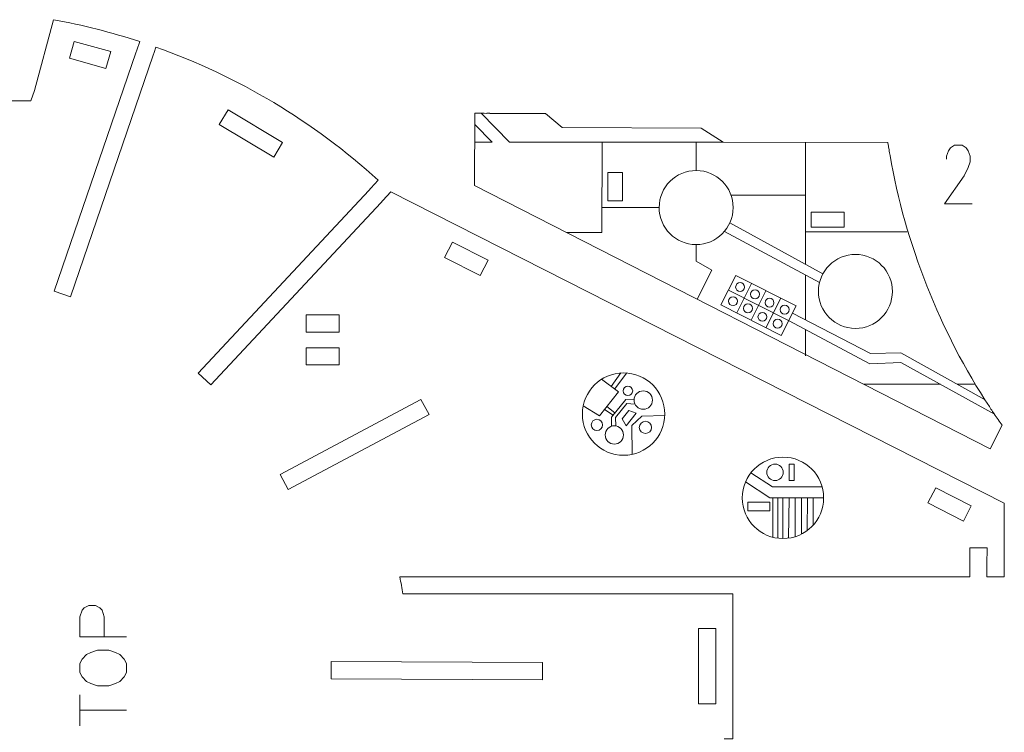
# Model space of a CAD drawing. Header units: millimetres. Extents: x -173 to 172, y -128 to 129.
# Tile 3 of 3: x -17 to 172, y -8 to 129. Entities that reach past the tile are written whole.
import ezdxf

# ---------------------------------------------------------------- set-up
doc = ezdxf.new("R2010")
doc.units = ezdxf.units.MM
doc.header["$MEASUREMENT"] = 0
doc.layers.add('Layer 1', color=7, linetype='Continuous')

msp = doc.modelspace()

# ---------------------------------------------------------------- linework, layer by layer
at = {"layer": 'Layer 1', "color": 5, "lineweight": 9}
msp.add_lwpolyline([(130.6204, 39.9292), (131.5904, 39.9292), (131.5904, 43.1042), (130.6204, 43.1042), (130.6204, 39.9292)], close=True, dxfattribs=at)
at = {"layer": 'Layer 1', "color": 1, "lineweight": 9}
msp.add_lwpolyline([(122.7269, 34.1084), (126.9603, 34.1084), (126.9603, 35.784), (122.7269, 35.784), (122.7269, 34.1084)], close=True, dxfattribs=at)
at = {"layer": 'Layer 1', "color": 5, "lineweight": 9}
for centre, major_axis in [((98.801, 52.7204), (0, 7.9291)), ((99.6423, 57.1713), (0, 0.904)), ((93.6671, 50.6449), (0, 1.0804)), ((102.9937, 50.1598), (0, 1.1686)), ((129.4598, 36.6104), (0, 7.8264)), ((127.9304, 41.5167), (0, 1.5875))]:
    msp.add_ellipse(centre, major_axis=major_axis, ratio=1, dxfattribs=at)
at = {"layer": 'Layer 1', "color": 1, "lineweight": 9}
for centre in [(102.5748, 55.4073), (97.0185, 48.7045)]:
    msp.add_ellipse(centre, major_axis=(0, 1.7639), ratio=1, dxfattribs=at)
at = {"layer": 'Layer 1', "lineweight": 9}
for points, knots in [([(5.1422, 122.7115), (5.1422, 122.7115), (5.7078, 124.3622), (5.7078, 124.3622), (5.7078, 124.3622), (0.282, 126.1346), (-5.2565, 127.539), (-10.8713, 128.5662), (-10.8713, 128.5662), (-10.8713, 128.5662), (-14.5457, 114.9568), (-14.5457, 114.9568), (-14.5457, 114.9568), (-14.5457, 114.9568), (-15.2383, 112.9736), (-15.2383, 112.9736), (-15.2383, 112.9736), (-15.2383, 112.9736), (-32.2549, 112.9736), (-32.2549, 112.9736), (-32.2549, 112.9736), (-32.2549, 112.9736), (-32.2549, 111.4359), (-32.2549, 111.4359)], [0, 0, 0, 0, 0.14285714, 0.14285714, 0.14285714, 0.14285714, 0.28571429, 0.28571429, 0.28571429, 0.28571429, 0.42857143, 0.42857143, 0.42857143, 0.42857143, 0.57142857, 0.57142857, 0.57142857, 0.57142857, 0.71428571, 0.71428571, 0.71428571, 0.71428571, 1, 1, 1, 1]), ([(-7.7747, 121.1741), (-7.7747, 121.1741), (-6.9132, 124.3649), (-6.9132, 124.3649), (-6.9132, 124.3649), (-6.9132, 124.3649), (0.1649, 122.4538), (0.1649, 122.4538), (0.1649, 122.4538), (0.1649, 122.4538), (-0.7918, 119.1512), (-0.7918, 119.1512), (-0.7918, 119.1512), (-0.7918, 119.1512), (-7.7747, 121.1741), (-7.7747, 121.1741)], [0, 0, 0, 0, 0.2, 0.2, 0.2, 0.2, 0.4, 0.4, 0.4, 0.4, 0.6, 0.6, 0.6, 0.6, 1, 1, 1, 1]), ([(50.1632, 96.1577), (50.1632, 96.1577), (51.6045, 97.7012), (51.6045, 97.7012), (51.6045, 97.7012), (39.1762, 108.9755), (24.6431, 117.6733), (8.833, 123.2962), (8.833, 123.2962), (8.833, 123.2962), (8.4764, 122.2557), (8.4764, 122.2557)], [0, 0, 0, 0, 0.25, 0.25, 0.25, 0.25, 0.5, 0.5, 0.5, 0.5, 1, 1, 1, 1]), ([(8.2942, 121.7238), (8.2942, 121.7238), (-7.6156, 75.2962), (-7.6156, 75.2962), (-7.6156, 75.2962), (-7.6156, 75.2962), (-10.7393, 76.3666), (-10.7393, 76.3666), (-10.7393, 76.3666), (-10.7393, 76.3666), (4.9599, 122.1797), (4.9599, 122.1797)], [0, 0, 0, 0, 0.25, 0.25, 0.25, 0.25, 0.5, 0.5, 0.5, 0.5, 1, 1, 1, 1]), ([(31.4826, 102.1332), (31.4826, 102.1332), (20.9994, 108.4066), (20.9994, 108.4066), (20.9994, 108.4066), (20.9994, 108.4066), (22.6949, 111.24), (22.6949, 111.24), (22.6949, 111.24), (22.6949, 111.24), (33.1782, 104.9666), (33.1782, 104.9666), (33.1782, 104.9666), (33.1782, 104.9666), (31.4826, 102.1332), (31.4826, 102.1332)], [0, 0, 0, 0, 0.2, 0.2, 0.2, 0.2, 0.4, 0.4, 0.4, 0.4, 0.6, 0.6, 0.6, 0.6, 1, 1, 1, 1]), ([(71.3838, 110.5602), (71.3838, 110.5602), (70.1585, 110.5631), (70.1585, 110.5631), (70.1585, 110.5631), (70.1585, 110.5631), (70.1257, 96.6915), (70.1257, 96.6915), (70.1257, 96.6915), (70.1257, 96.6915), (169.3326, 46.0162), (169.3326, 46.0162), (169.3326, 46.0162), (169.3326, 46.0162), (171.6559, 50.5647), (171.6559, 50.5647), (171.6559, 50.5647), (171.1356, 51.2822), (170.622, 52.0103), (170.1155, 52.7484)], [0, 0, 0, 0, 0.16666667, 0.16666667, 0.16666667, 0.16666667, 0.33333333, 0.33333333, 0.33333333, 0.33333333, 0.5, 0.5, 0.5, 0.5, 0.66666667, 0.66666667, 0.66666667, 0.66666667, 1, 1, 1, 1]), ([(149.7839, 104.0865), (149.7633, 104.2192), (149.7421, 104.3519), (149.722, 104.4844), (149.722, 104.4844), (149.722, 104.4844), (149.6538, 104.9185), (149.6538, 104.9185), (149.6538, 104.9185), (149.6538, 104.9185), (117.9599, 104.9935), (117.9599, 104.9935), (117.9599, 104.9935), (117.9599, 104.9935), (113.6927, 107.7156), (113.6927, 107.7156), (113.6927, 107.7156), (113.6927, 107.7156), (87.0053, 107.818), (87.0053, 107.818), (87.0053, 107.818), (87.0053, 107.818), (83.754, 110.531), (83.754, 110.531), (83.754, 110.531), (83.754, 110.531), (73.0746, 110.5562), (73.0746, 110.5562)], [0, 0, 0, 0, 0.125, 0.125, 0.125, 0.125, 0.25, 0.25, 0.25, 0.25, 0.375, 0.375, 0.375, 0.375, 0.5, 0.5, 0.5, 0.5, 0.625, 0.625, 0.625, 0.625, 0.75, 0.75, 0.75, 0.75, 1, 1, 1, 1]), ([(112.7385, 85.3215), (116.6705, 85.3122), (119.8655, 88.4921), (119.8748, 92.424), (119.8748, 92.424), (119.8841, 96.3559), (116.7042, 99.5509), (112.7723, 99.5602), (112.7723, 99.5602), (108.8404, 99.5695), (105.6454, 96.3896), (105.6361, 92.4577), (105.6361, 92.4577), (105.6268, 88.5258), (108.8067, 85.3308), (112.7385, 85.3215)], [0, 0, 0, 0, 0.2, 0.2, 0.2, 0.2, 0.4, 0.4, 0.4, 0.4, 0.6, 0.6, 0.6, 0.6, 1, 1, 1, 1]), ([(52.0829, 93.3754), (52.0829, 93.3754), (19.3908, 58.366), (19.3908, 58.366), (19.3908, 58.366), (19.3908, 58.366), (16.9774, 60.6196), (16.9774, 60.6196), (16.9774, 60.6196), (16.9774, 60.6196), (49.7795, 95.7468), (49.7795, 95.7468)], [0, 0, 0, 0, 0.25, 0.25, 0.25, 0.25, 0.5, 0.5, 0.5, 0.5, 1, 1, 1, 1]), ([(168.699, 23.2121), (168.699, 23.2121), (168.6909, 21.4094), (168.6909, 21.4094), (168.6909, 21.4094), (168.6909, 21.4094), (172.0434, 21.4094), (172.0434, 21.4094), (172.0434, 21.4094), (172.0434, 21.4094), (172.0434, 35.5558), (172.0434, 35.5558), (172.0434, 35.5558), (172.0434, 35.5558), (54.0462, 95.4779), (54.0462, 95.4779), (54.0462, 95.4779), (54.0462, 95.4779), (52.4666, 93.7863), (52.4666, 93.7863)], [0, 0, 0, 0, 0.16666667, 0.16666667, 0.16666667, 0.16666667, 0.33333333, 0.33333333, 0.33333333, 0.33333333, 0.5, 0.5, 0.5, 0.5, 0.66666667, 0.66666667, 0.66666667, 0.66666667, 1, 1, 1, 1]), ([(72.7171, 82.2929), (72.7171, 82.2929), (71.2269, 79.3585), (71.2269, 79.3585), (71.2269, 79.3585), (71.2269, 79.3585), (64.3631, 82.844), (64.3631, 82.844), (64.3631, 82.844), (64.3631, 82.844), (65.8533, 85.7785), (65.8533, 85.7785), (65.8533, 85.7785), (65.8533, 85.7785), (72.7171, 82.2929), (72.7171, 82.2929)], [0, 0, 0, 0, 0.2, 0.2, 0.2, 0.2, 0.4, 0.4, 0.4, 0.4, 0.6, 0.6, 0.6, 0.6, 1, 1, 1, 1]), ([(143.3849, 69.1916), (147.3146, 69.1824), (150.5078, 72.3605), (150.5171, 76.2901), (150.5171, 76.2901), (150.5264, 80.2198), (147.3482, 83.413), (143.4185, 83.4223), (143.4185, 83.4223), (139.489, 83.4316), (136.2957, 80.2535), (136.2864, 76.3239), (136.2864, 76.3239), (136.2771, 72.3942), (139.4552, 69.2009), (143.3849, 69.1916)], [0, 0, 0, 0, 0.2, 0.2, 0.2, 0.2, 0.4, 0.4, 0.4, 0.4, 0.6, 0.6, 0.6, 0.6, 1, 1, 1, 1]), ([(44.0948, 68.4853), (44.0948, 68.4853), (37.7448, 68.4853), (37.7448, 68.4853), (37.7448, 68.4853), (37.7448, 68.4853), (37.7448, 71.7873), (37.7448, 71.7873), (37.7448, 71.7873), (37.7448, 71.7873), (44.0948, 71.7873), (44.0948, 71.7873), (44.0948, 71.7873), (44.0948, 71.7873), (44.0948, 68.4853), (44.0948, 68.4853)], [0, 0, 0, 0, 0.2, 0.2, 0.2, 0.2, 0.4, 0.4, 0.4, 0.4, 0.6, 0.6, 0.6, 0.6, 1, 1, 1, 1]), ([(44.0948, 62.1865), (44.0948, 62.1865), (37.7448, 62.1865), (37.7448, 62.1865), (37.7448, 62.1865), (37.7448, 62.1865), (37.7448, 65.4885), (37.7448, 65.4885), (37.7448, 65.4885), (37.7448, 65.4885), (44.0948, 65.4885), (44.0948, 65.4885), (44.0948, 65.4885), (44.0948, 65.4885), (44.0948, 62.1865), (44.0948, 62.1865)], [0, 0, 0, 0, 0.2, 0.2, 0.2, 0.2, 0.4, 0.4, 0.4, 0.4, 0.6, 0.6, 0.6, 0.6, 1, 1, 1, 1]), ([(34.2632, 38.1912), (34.2632, 38.1912), (32.7107, 41.1055), (32.7107, 41.1055), (32.7107, 41.1055), (32.7107, 41.1055), (59.8132, 55.5434), (59.8132, 55.5434), (59.8132, 55.5434), (59.8132, 55.5434), (61.3657, 52.6291), (61.3657, 52.6291), (61.3657, 52.6291), (61.3657, 52.6291), (34.2632, 38.1912), (34.2632, 38.1912)], [0, 0, 0, 0, 0.2, 0.2, 0.2, 0.2, 0.4, 0.4, 0.4, 0.4, 0.6, 0.6, 0.6, 0.6, 1, 1, 1, 1]), ([(165.684, 35.0819), (165.684, 35.0819), (164.1938, 32.1474), (164.1938, 32.1474), (164.1938, 32.1474), (164.1938, 32.1474), (157.3572, 35.6192), (157.3572, 35.6192), (157.3572, 35.6192), (157.3572, 35.6192), (158.8474, 38.5537), (158.8474, 38.5537), (158.8474, 38.5537), (158.8474, 38.5537), (165.684, 35.0819), (165.684, 35.0819)], [0, 0, 0, 0, 0.2, 0.2, 0.2, 0.2, 0.4, 0.4, 0.4, 0.4, 0.6, 0.6, 0.6, 0.6, 1, 1, 1, 1]), ([(165.3889, 23.7743), (165.3889, 23.7743), (165.3889, 27.0097), (165.3889, 27.0097), (165.3889, 27.0097), (165.3889, 27.0097), (168.7162, 27.0097), (168.7162, 27.0097), (168.7162, 27.0097), (168.7162, 27.0097), (168.7016, 23.7743), (168.7016, 23.7743)], [0, 0, 0, 0, 0.25, 0.25, 0.25, 0.25, 0.5, 0.5, 0.5, 0.5, 1, 1, 1, 1]), ([(117.6005, 18.1286), (117.6005, 18.1286), (56.3359, 18.1286), (56.3359, 18.1286), (56.3359, 18.1286), (56.1594, 19.2257), (55.9629, 20.3195), (55.7464, 21.4094), (55.7464, 21.4094), (55.7464, 21.4094), (165.3889, 21.4094), (165.3889, 21.4094), (165.3889, 21.4094), (165.3889, 21.4094), (165.3889, 23.2121), (165.3889, 23.2121)], [0, 0, 0, 0, 0.2, 0.2, 0.2, 0.2, 0.4, 0.4, 0.4, 0.4, 0.6, 0.6, 0.6, 0.6, 1, 1, 1, 1]), ([(118.1627, -9.7175), (118.1627, -9.7175), (119.8359, -9.7175), (119.8359, -9.7175), (119.8359, -9.7175), (119.8359, -9.7175), (119.8359, 18.1286), (119.8359, 18.1286), (119.8359, 18.1286), (119.8359, 18.1286), (118.1627, 18.1286), (118.1627, 18.1286)], [0, 0, 0, 0, 0.25, 0.25, 0.25, 0.25, 0.5, 0.5, 0.5, 0.5, 1, 1, 1, 1]), ([(113.2156, 11.5144), (113.2156, 11.5144), (116.5176, 11.5144), (116.5176, 11.5144), (116.5176, 11.5144), (116.5176, 11.5144), (116.5176, -2.9824), (116.5176, -2.9824), (116.5176, -2.9824), (116.5176, -2.9824), (113.2156, -2.9824), (113.2156, -2.9824), (113.2156, -2.9824), (113.2156, -2.9824), (113.2156, 11.5144), (113.2156, 11.5144)], [0, 0, 0, 0, 0.2, 0.2, 0.2, 0.2, 0.4, 0.4, 0.4, 0.4, 0.6, 0.6, 0.6, 0.6, 1, 1, 1, 1]), ([(42.5167, 1.8053), (42.5167, 1.8053), (42.5324, 5.1073), (42.5324, 5.1073), (42.5324, 5.1073), (42.5324, 5.1073), (83.207, 4.9139), (83.207, 4.9139), (83.207, 4.9139), (83.207, 4.9139), (83.1913, 1.6119), (83.1913, 1.6119), (83.1913, 1.6119), (83.1913, 1.6119), (42.5167, 1.8053), (42.5167, 1.8053)], [0, 0, 0, 0, 0.2, 0.2, 0.2, 0.2, 0.4, 0.4, 0.4, 0.4, 0.6, 0.6, 0.6, 0.6, 1, 1, 1, 1])]:
    msp.add_open_spline(points, degree=3, knots=knots, dxfattribs=at)
at = {"layer": 'Layer 1', "color": 1, "lineweight": 9}
for points in [[(4.9601, 122.1796), (4.9601, 122.1796), (5.1421, 122.7116), (5.1421, 122.7116)], [(8.2944, 121.7237), (8.2944, 121.7237), (8.4764, 122.2557), (8.4764, 122.2557)], [(71.3838, 110.5602), (71.3838, 110.5602), (71.946, 110.5602), (71.946, 110.5602)], [(72.5124, 110.5602), (72.5124, 110.5602), (73.0746, 110.5602), (73.0746, 110.5602)], [(149.8739, 103.5316), (149.8739, 103.5316), (149.7831, 104.0864), (149.7831, 104.0864)], [(150.0562, 102.4178), (150.0562, 102.4178), (149.9654, 102.9726), (149.9654, 102.9726)], [(49.7798, 95.7466), (49.7798, 95.7466), (50.163, 96.1578), (50.163, 96.1578)], [(52.0832, 93.3752), (52.0832, 93.3752), (52.4664, 93.7864), (52.4664, 93.7864)], [(119.2507, 89.5218), (119.2507, 89.5218), (137.1562, 79.7189), (137.1562, 79.7189)], [(136.4981, 78.0367), (136.4981, 78.0367), (118.2074, 87.8623), (118.2074, 87.8623)], [(169.1682, 54.1489), (169.1682, 54.1489), (169.4831, 53.6832), (169.4831, 53.6832)], [(169.8003, 53.214), (169.8003, 53.214), (170.1152, 52.7482), (170.1152, 52.7482)], [(165.3908, 23.2121), (165.3908, 23.2121), (165.391, 23.7743), (165.391, 23.7743)], [(168.6908, 23.2121), (168.6908, 23.2121), (168.691, 23.7743), (168.691, 23.7743)], [(117.6005, 18.1286), (117.6005, 18.1286), (118.1627, 18.1294), (118.1627, 18.1294)]]:
    msp.add_open_spline(points, degree=3, dxfattribs=at)
at = {"layer": 'Layer 1', "color": 5, "lineweight": 9}
for points in [[(76.8361, 105.0313), (76.8361, 105.0313), (71.3838, 110.5602), (71.3838, 110.5602)], [(73.5214, 105.0339), (73.5214, 105.0339), (70.1535, 108.4366), (70.1535, 108.4366)], [(73.5214, 105.0339), (73.5214, 105.0339), (70.1454, 105.0419), (70.1454, 105.0419)], [(117.9599, 104.9935), (117.9599, 104.9935), (76.8361, 105.0313), (76.8361, 105.0313)], [(112.7724, 99.5602), (112.7724, 99.5602), (112.7766, 104.9982), (112.7766, 104.9982)], [(133.8068, 104.9561), (133.8068, 104.9561), (133.7886, 81.5627), (133.7886, 81.5627)], [(133.7988, 94.7923), (133.7988, 94.7923), (119.4196, 94.8035), (119.4196, 94.8035)], [(105.6361, 92.4577), (105.6361, 92.4577), (94.771, 92.4661), (94.771, 92.4661)], [(133.7934, 87.7808), (133.7934, 87.7808), (153.3732, 87.7655), (153.3732, 87.7655)], [(120.5664, 72.1735), (120.5664, 72.1735), (123.4333, 77.8394), (123.4333, 77.8394)], [(133.7869, 79.4931), (133.7869, 79.4931), (133.7802, 70.8307), (133.7802, 70.8307)], [(130.5346, 70.688), (130.5346, 70.688), (118.9665, 76.5412), (118.9665, 76.5412)], [(123.3172, 70.7816), (123.3172, 70.7816), (126.184, 76.4476), (126.184, 76.4476)], [(126.1885, 69.3288), (126.1885, 69.3288), (129.0553, 74.9947), (129.0553, 74.9947)], [(133.7787, 68.9631), (133.7787, 68.9631), (133.7748, 63.8962), (133.7748, 63.8962)], [(96.3986, 58.0346), (96.3986, 58.0346), (98.2739, 60.6323), (98.2739, 60.6323)], [(99.4009, 60.6271), (99.4009, 60.6271), (97.0461, 57.5406), (97.0461, 57.5406)], [(144.9758, 58.4578), (144.9758, 58.4578), (159.7455, 58.4463), (159.7455, 58.4463)], [(163.0124, 58.4437), (163.0124, 58.4437), (166.5006, 58.441), (166.5006, 58.441)], [(96.7616, 52.4822), (96.7616, 52.4822), (95.0967, 53.5978), (95.0967, 53.5978)], [(95.5715, 54.1926), (95.5715, 54.1926), (97.129, 52.9385), (97.129, 52.9385)], [(127.5336, 36.6211), (127.5336, 36.6211), (127.4994, 29.0315), (127.4994, 29.0315)], [(128.5037, 36.62), (128.5037, 36.62), (128.5037, 28.8564), (128.5037, 28.8564)], [(129.4598, 36.6104), (129.4598, 36.6104), (129.4598, 28.784), (129.4598, 28.784)], [(130.6204, 36.6177), (130.6204, 36.6177), (130.5447, 28.8586), (130.5447, 28.8586)], [(131.8109, 36.6164), (131.8109, 36.6164), (131.7907, 29.137), (131.7907, 29.137)], [(133.0016, 36.6151), (133.0016, 36.6151), (133.0118, 29.6346), (133.0118, 29.6346)], [(134.1482, 36.6138), (134.1482, 36.6138), (134.1142, 30.3178), (134.1142, 30.3178)], [(135.2948, 36.6125), (135.2948, 36.6125), (135.2804, 31.3783), (135.2804, 31.3783)], [(-5.8292, -7.2419), (-5.8292, -7.2419), (-5.8292, -1.254), (-5.8292, -1.254)], [(-5.8292, -4.2479), (-5.8292, -4.2479), (3.1607, -4.2479), (3.1607, -4.2479)]]:
    msp.add_open_spline(points, degree=3, dxfattribs=at)
at = {"layer": 'Layer 1', "lineweight": 9}
for points in [[(72.5124, 110.5575), (72.5124, 110.5575), (71.946, 110.5589), (71.946, 110.5589)], [(149.9628, 102.9722), (149.9319, 103.1586), (149.901, 103.345), (149.8711, 103.5311)], [(169.1692, 54.1496), (159.7781, 68.2943), (152.9, 85.7971), (150.0563, 102.4178)], [(169.7987, 53.2128), (169.6928, 53.369), (169.5872, 53.5255), (169.4819, 53.6824)]]:
    msp.add_open_spline(points, degree=3, dxfattribs=at)
at = {"layer": 'Layer 1', "color": 5, "lineweight": 9}
for points, knots in [([(87.8059, 87.6604), (87.8059, 87.6604), (94.635, 87.655), (94.635, 87.655), (94.635, 87.655), (94.635, 87.655), (94.6485, 105.0149), (94.6485, 105.0149)], [0, 0, 0, 0, 0.33333333, 0.33333333, 0.33333333, 0.33333333, 1, 1, 1, 1]), ([(112.7386, 85.3214), (112.7386, 85.3214), (112.7361, 82.1085), (112.7361, 82.1085), (112.7361, 82.1085), (112.7361, 82.1085), (115.796, 80.3865), (115.796, 80.3865), (115.796, 80.3865), (115.796, 80.3865), (112.9507, 74.8163), (112.9507, 74.8163)], [0, 0, 0, 0, 0.25, 0.25, 0.25, 0.25, 0.5, 0.5, 0.5, 0.5, 1, 1, 1, 1]), ([(121.2165, 76.2816), (120.7416, 76.282), (120.3569, 76.6673), (120.3573, 77.1422), (120.3573, 77.1422), (120.3577, 77.6171), (120.743, 78.0018), (121.2179, 78.0014), (121.2179, 78.0014), (121.6928, 78.0011), (122.0775, 77.6158), (122.0771, 77.1409), (122.0771, 77.1409), (122.0767, 76.666), (121.6914, 76.2813), (121.2165, 76.2816)], [0, 0, 0, 0, 0.2, 0.2, 0.2, 0.2, 0.4, 0.4, 0.4, 0.4, 0.6, 0.6, 0.6, 0.6, 1, 1, 1, 1]), ([(124.0809, 74.8999), (123.606, 74.9003), (123.2213, 75.2856), (123.2216, 75.7605), (123.2216, 75.7605), (123.222, 76.2354), (123.6073, 76.6201), (124.0822, 76.6197), (124.0822, 76.6197), (124.5571, 76.6193), (124.9418, 76.234), (124.9414, 75.7592), (124.9414, 75.7592), (124.9411, 75.2843), (124.5558, 74.8995), (124.0809, 74.8999)], [0, 0, 0, 0, 0.2, 0.2, 0.2, 0.2, 0.4, 0.4, 0.4, 0.4, 0.6, 0.6, 0.6, 0.6, 1, 1, 1, 1]), ([(119.8583, 73.5707), (119.3834, 73.5711), (118.9987, 73.9564), (118.9991, 74.4313), (118.9991, 74.4313), (118.9995, 74.9062), (119.3848, 75.2909), (119.8597, 75.2905), (119.8597, 75.2905), (120.3346, 75.2901), (120.7193, 74.9048), (120.7189, 74.4299), (120.7189, 74.4299), (120.7185, 73.955), (120.3332, 73.5703), (119.8583, 73.5707)], [0, 0, 0, 0, 0.2, 0.2, 0.2, 0.2, 0.4, 0.4, 0.4, 0.4, 0.6, 0.6, 0.6, 0.6, 1, 1, 1, 1]), ([(122.7227, 72.189), (122.2478, 72.1893), (121.8631, 72.5746), (121.8634, 73.0495), (121.8634, 73.0495), (121.8638, 73.5244), (122.2491, 73.9091), (122.724, 73.9088), (122.724, 73.9088), (123.1989, 73.9084), (123.5836, 73.5231), (123.5832, 73.0482), (123.5832, 73.0482), (123.5829, 72.5733), (123.1976, 72.1886), (122.7227, 72.189)], [0, 0, 0, 0, 0.2, 0.2, 0.2, 0.2, 0.4, 0.4, 0.4, 0.4, 0.6, 0.6, 0.6, 0.6, 1, 1, 1, 1]), ([(126.8717, 73.2729), (126.3968, 73.2733), (126.0121, 73.6586), (126.0125, 74.1335), (126.0125, 74.1335), (126.0128, 74.6084), (126.3981, 74.9931), (126.873, 74.9927), (126.873, 74.9927), (127.3479, 74.9924), (127.7326, 74.6071), (127.7323, 74.1322), (127.7323, 74.1322), (127.7319, 73.6573), (127.3466, 73.2726), (126.8717, 73.2729)], [0, 0, 0, 0, 0.2, 0.2, 0.2, 0.2, 0.4, 0.4, 0.4, 0.4, 0.6, 0.6, 0.6, 0.6, 1, 1, 1, 1]), ([(125.5135, 70.562), (125.0386, 70.5624), (124.6539, 70.9477), (124.6543, 71.4226), (124.6543, 71.4226), (124.6546, 71.8975), (125.0399, 72.2822), (125.5148, 72.2818), (125.5148, 72.2818), (125.9897, 72.2814), (126.3744, 71.8961), (126.3741, 71.4212), (126.3741, 71.4212), (126.3737, 70.9463), (125.9884, 70.5616), (125.5135, 70.562)], [0, 0, 0, 0, 0.2, 0.2, 0.2, 0.2, 0.4, 0.4, 0.4, 0.4, 0.6, 0.6, 0.6, 0.6, 1, 1, 1, 1]), ([(129.7827, 71.9491), (129.3078, 71.9495), (128.9231, 72.3348), (128.9234, 72.8097), (128.9234, 72.8097), (128.9238, 73.2846), (129.3091, 73.6693), (129.784, 73.6689), (129.784, 73.6689), (130.2589, 73.6685), (130.6436, 73.2832), (130.6432, 72.8083), (130.6432, 72.8083), (130.6429, 72.3334), (130.2576, 71.9487), (129.7827, 71.9491)], [0, 0, 0, 0, 0.2, 0.2, 0.2, 0.2, 0.4, 0.4, 0.4, 0.4, 0.6, 0.6, 0.6, 0.6, 1, 1, 1, 1]), ([(128.4245, 69.2381), (127.9496, 69.2385), (127.5649, 69.6238), (127.5652, 70.0987), (127.5652, 70.0987), (127.5656, 70.5736), (127.9509, 70.9583), (128.4258, 70.9579), (128.4258, 70.9579), (128.9007, 70.9576), (129.2854, 70.5723), (129.285, 70.0974), (129.285, 70.0974), (129.2847, 69.6225), (128.8994, 69.2378), (128.4245, 69.2381)], [0, 0, 0, 0, 0.2, 0.2, 0.2, 0.2, 0.4, 0.4, 0.4, 0.4, 0.6, 0.6, 0.6, 0.6, 1, 1, 1, 1]), ([(96.4852, 50.3863), (96.4852, 50.3863), (96.4893, 52.1441), (96.4893, 52.1441), (96.4893, 52.1441), (96.4893, 52.1441), (99.2233, 55.5396), (99.2233, 55.5396), (99.2233, 55.5396), (99.2233, 55.5396), (100.8123, 55.4775), (100.8123, 55.4775)], [0, 0, 0, 0, 0.25, 0.25, 0.25, 0.25, 0.5, 0.5, 0.5, 0.5, 1, 1, 1, 1]), ([(100.9835, 54.6454), (100.9835, 54.6454), (99.4438, 54.7239), (99.4438, 54.7239), (99.4438, 54.7239), (99.4438, 54.7239), (97.2169, 52.034), (97.2169, 52.034), (97.2169, 52.034), (97.2169, 52.034), (97.2867, 50.4481), (97.2867, 50.4481)], [0, 0, 0, 0, 0.25, 0.25, 0.25, 0.25, 0.5, 0.5, 0.5, 0.5, 1, 1, 1, 1]), ([(3.1607, 9.8791), (3.1607, 9.8791), (-5.8292, 9.8791), (-5.8292, 9.8791), (-5.8292, 9.8791), (-5.8292, 9.8791), (-5.8292, 13.7319), (-5.8292, 13.7319), (-5.8292, 13.7319), (-5.8292, 13.7319), (-5.3958, 15.0162), (-5.3958, 15.0162), (-5.3958, 15.0162), (-5.3958, 15.0162), (-4.9704, 15.4416), (-4.9704, 15.4416), (-4.9704, 15.4416), (-4.9704, 15.4416), (-4.1115, 15.875), (-4.1115, 15.875), (-4.1115, 15.875), (-4.1115, 15.875), (-2.8273, 15.875), (-2.8273, 15.875), (-2.8273, 15.875), (-2.8273, 15.875), (-1.9764, 15.4416), (-1.9764, 15.4416), (-1.9764, 15.4416), (-1.9764, 15.4416), (-1.543, 15.0162), (-1.543, 15.0162), (-1.543, 15.0162), (-1.543, 15.0162), (-1.1176, 13.7319), (-1.1176, 13.7319), (-1.1176, 13.7319), (-1.1176, 13.7319), (-1.1176, 9.8791), (-1.1176, 9.8791)], [0, 0, 0, 0, 0.09090909, 0.09090909, 0.09090909, 0.09090909, 0.18181818, 0.18181818, 0.18181818, 0.18181818, 0.27272727, 0.27272727, 0.27272727, 0.27272727, 0.36363636, 0.36363636, 0.36363636, 0.36363636, 0.45454545, 0.45454545, 0.45454545, 0.45454545, 0.54545455, 0.54545455, 0.54545455, 0.54545455, 0.63636364, 0.63636364, 0.63636364, 0.63636364, 0.72727273, 0.72727273, 0.72727273, 0.72727273, 0.81818182, 0.81818182, 0.81818182, 0.81818182, 1, 1, 1, 1]), ([(-5.8292, 3.0323), (-5.8292, 3.0323), (-5.3958, 2.1735), (-5.3958, 2.1735), (-5.3958, 2.1735), (-5.3958, 2.1735), (-4.545, 1.3146), (-4.545, 1.3146), (-4.545, 1.3146), (-4.545, 1.3146), (-3.6861, 0.8892), (-3.6861, 0.8892), (-3.6861, 0.8892), (-3.6861, 0.8892), (-2.4018, 0.4638), (-2.4018, 0.4638), (-2.4018, 0.4638), (-2.4018, 0.4638), (-0.2587, 0.4638), (-0.2587, 0.4638), (-0.2587, 0.4638), (-0.2587, 0.4638), (1.0256, 0.8892), (1.0256, 0.8892), (1.0256, 0.8892), (1.0256, 0.8892), (1.8764, 1.3146), (1.8764, 1.3146), (1.8764, 1.3146), (1.8764, 1.3146), (2.7352, 2.1735), (2.7352, 2.1735), (2.7352, 2.1735), (2.7352, 2.1735), (3.1607, 3.0323), (3.1607, 3.0323), (3.1607, 3.0323), (3.1607, 3.0323), (3.1607, 4.742), (3.1607, 4.742), (3.1607, 4.742), (3.1607, 4.742), (2.7352, 5.6009), (2.7352, 5.6009), (2.7352, 5.6009), (2.7352, 5.6009), (1.8764, 6.4517), (1.8764, 6.4517), (1.8764, 6.4517), (1.8764, 6.4517), (1.0256, 6.8852), (1.0256, 6.8852), (1.0256, 6.8852), (1.0256, 6.8852), (-0.2587, 7.3105), (-0.2587, 7.3105), (-0.2587, 7.3105), (-0.2587, 7.3105), (-2.4018, 7.3105), (-2.4018, 7.3105), (-2.4018, 7.3105), (-2.4018, 7.3105), (-3.6861, 6.8852), (-3.6861, 6.8852), (-3.6861, 6.8852), (-3.6861, 6.8852), (-4.545, 6.4517), (-4.545, 6.4517), (-4.545, 6.4517), (-4.545, 6.4517), (-5.3958, 5.6009), (-5.3958, 5.6009), (-5.3958, 5.6009), (-5.3958, 5.6009), (-5.8292, 4.742), (-5.8292, 4.742), (-5.8292, 4.742), (-5.8292, 4.742), (-5.8292, 3.0323), (-5.8292, 3.0323)], [0, 0, 0, 0, 0.04761905, 0.04761905, 0.04761905, 0.04761905, 0.0952381, 0.0952381, 0.0952381, 0.0952381, 0.14285714, 0.14285714, 0.14285714, 0.14285714, 0.19047619, 0.19047619, 0.19047619, 0.19047619, 0.23809524, 0.23809524, 0.23809524, 0.23809524, 0.28571429, 0.28571429, 0.28571429, 0.28571429, 0.33333333, 0.33333333, 0.33333333, 0.33333333, 0.38095238, 0.38095238, 0.38095238, 0.38095238, 0.42857143, 0.42857143, 0.42857143, 0.42857143, 0.47619048, 0.47619048, 0.47619048, 0.47619048, 0.52380952, 0.52380952, 0.52380952, 0.52380952, 0.57142857, 0.57142857, 0.57142857, 0.57142857, 0.61904762, 0.61904762, 0.61904762, 0.61904762, 0.66666667, 0.66666667, 0.66666667, 0.66666667, 0.71428571, 0.71428571, 0.71428571, 0.71428571, 0.76190476, 0.76190476, 0.76190476, 0.76190476, 0.80952381, 0.80952381, 0.80952381, 0.80952381, 0.85714286, 0.85714286, 0.85714286, 0.85714286, 0.9047619, 0.9047619, 0.9047619, 0.9047619, 1, 1, 1, 1])]:
    msp.add_open_spline(points, degree=3, knots=knots, dxfattribs=at)
at = {"layer": 'Layer 1', "color": 1, "lineweight": 9}
for points, knots in [([(160.8916, 101.7595), (160.8916, 101.7595), (160.8916, 102.2936), (160.8916, 102.2936), (160.8916, 102.2936), (160.8916, 102.2936), (161.2824, 103.378), (161.2824, 103.378), (161.2824, 103.378), (161.2824, 103.378), (161.6616, 103.9122), (161.6616, 103.9122), (161.6616, 103.9122), (161.6616, 103.9122), (162.4317, 104.4625), (162.4317, 104.4625), (162.4317, 104.4625), (162.4317, 104.4625), (163.9603, 104.4625), (163.9603, 104.4625), (163.9603, 104.4625), (163.9603, 104.4625), (164.7303, 103.9122), (164.7303, 103.9122), (164.7303, 103.9122), (164.7303, 103.9122), (165.1096, 103.378), (165.1096, 103.378), (165.1096, 103.378), (165.1096, 103.378), (165.4889, 102.2936), (165.4889, 102.2936), (165.4889, 102.2936), (165.4889, 102.2936), (165.4889, 101.2254), (165.4889, 101.2254), (165.4889, 101.2254), (165.4889, 101.2254), (165.1096, 100.141), (165.1096, 100.141), (165.1096, 100.141), (165.1096, 100.141), (164.3396, 98.5224), (164.3396, 98.5224), (164.3396, 98.5224), (164.3396, 98.5224), (160.5123, 93.1327), (160.5123, 93.1327), (160.5123, 93.1327), (160.5123, 93.1327), (165.8797, 93.1327), (165.8797, 93.1327)], [0, 0, 0, 0, 0.07142857, 0.07142857, 0.07142857, 0.07142857, 0.14285714, 0.14285714, 0.14285714, 0.14285714, 0.21428571, 0.21428571, 0.21428571, 0.21428571, 0.28571429, 0.28571429, 0.28571429, 0.28571429, 0.35714286, 0.35714286, 0.35714286, 0.35714286, 0.42857143, 0.42857143, 0.42857143, 0.42857143, 0.5, 0.5, 0.5, 0.5, 0.57142857, 0.57142857, 0.57142857, 0.57142857, 0.64285714, 0.64285714, 0.64285714, 0.64285714, 0.71428571, 0.71428571, 0.71428571, 0.71428571, 0.78571429, 0.78571429, 0.78571429, 0.78571429, 0.85714286, 0.85714286, 0.85714286, 0.85714286, 1, 1, 1, 1]), ([(95.788, 93.7353), (95.788, 93.7353), (98.5988, 93.7332), (98.5988, 93.7332), (98.5988, 93.7332), (98.5988, 93.7332), (98.6031, 99.199), (98.6031, 99.199), (98.6031, 99.199), (98.6031, 99.199), (95.7923, 99.2011), (95.7923, 99.2011), (95.7923, 99.2011), (95.7923, 99.2011), (95.788, 93.7353), (95.788, 93.7353)], [0, 0, 0, 0, 0.2, 0.2, 0.2, 0.2, 0.4, 0.4, 0.4, 0.4, 0.6, 0.6, 0.6, 0.6, 1, 1, 1, 1]), ([(134.8852, 88.6403), (134.8852, 88.6403), (141.2352, 88.6354), (141.2352, 88.6354), (141.2352, 88.6354), (141.2352, 88.6354), (141.2374, 91.5458), (141.2374, 91.5458), (141.2374, 91.5458), (141.2374, 91.5458), (134.8874, 91.5507), (134.8874, 91.5507), (134.8874, 91.5507), (134.8874, 91.5507), (134.8852, 88.6403), (134.8852, 88.6403)], [0, 0, 0, 0, 0.2, 0.2, 0.2, 0.2, 0.4, 0.4, 0.4, 0.4, 0.6, 0.6, 0.6, 0.6, 1, 1, 1, 1]), ([(129.1012, 67.855), (129.1012, 67.855), (117.5331, 73.7082), (117.5331, 73.7082), (117.5331, 73.7082), (117.5331, 73.7082), (120.3999, 79.3742), (120.3999, 79.3742), (120.3999, 79.3742), (120.3999, 79.3742), (131.968, 73.521), (131.968, 73.521), (131.968, 73.521), (131.968, 73.521), (129.1012, 67.855), (129.1012, 67.855)], [0, 0, 0, 0, 0.2, 0.2, 0.2, 0.2, 0.4, 0.4, 0.4, 0.4, 0.6, 0.6, 0.6, 0.6, 1, 1, 1, 1]), ([(168.3396, 55.487), (168.3396, 55.487), (152.1304, 64.4836), (152.1304, 64.4836), (152.1304, 64.4836), (152.1304, 64.4836), (146.2773, 64.3734), (146.2773, 64.3734), (146.2773, 64.3734), (146.2773, 64.3734), (131.2645, 72.1305), (131.2645, 72.1305)], [0, 0, 0, 0, 0.25, 0.25, 0.25, 0.25, 0.5, 0.5, 0.5, 0.5, 1, 1, 1, 1]), ([(130.5346, 70.688), (130.5346, 70.688), (146.1755, 62.3716), (146.1755, 62.3716), (146.1755, 62.3716), (146.1755, 62.3716), (152.1289, 62.6315), (152.1289, 62.6315), (152.1289, 62.6315), (152.1289, 62.6315), (170.1606, 52.7233), (170.1606, 52.7233)], [0, 0, 0, 0, 0.25, 0.25, 0.25, 0.25, 0.5, 0.5, 0.5, 0.5, 1, 1, 1, 1]), ([(94.5716, 59.4286), (94.5716, 59.4286), (97.7902, 56.9729), (97.7902, 56.9729), (97.7902, 56.9729), (97.7902, 56.9729), (94.1301, 52.3867), (94.1301, 52.3867), (94.1301, 52.3867), (94.1301, 52.3867), (91.0282, 54.2948), (91.0282, 54.2948)], [0, 0, 0, 0, 0.25, 0.25, 0.25, 0.25, 0.5, 0.5, 0.5, 0.5, 1, 1, 1, 1]), ([(99.7746, 53.401), (99.7746, 53.401), (101.2298, 52.8718), (101.2298, 52.8718), (101.2298, 52.8718), (101.2298, 52.8718), (99.2895, 50.4464), (99.2895, 50.4464), (99.2895, 50.4464), (99.2895, 50.4464), (98.5178, 51.8355), (98.5178, 51.8355), (98.5178, 51.8355), (98.5178, 51.8355), (99.7746, 53.401), (99.7746, 53.401)], [0, 0, 0, 0, 0.2, 0.2, 0.2, 0.2, 0.4, 0.4, 0.4, 0.4, 0.6, 0.6, 0.6, 0.6, 1, 1, 1, 1]), ([(106.7264, 52.4747), (106.7264, 52.4747), (102.2881, 52.2985), (102.2881, 52.2985), (102.2881, 52.2985), (102.2881, 52.2985), (100.3919, 50.5346), (100.3919, 50.5346), (100.3919, 50.5346), (100.3919, 50.5346), (100.4274, 44.9583), (100.4274, 44.9583)], [0, 0, 0, 0, 0.25, 0.25, 0.25, 0.25, 0.5, 0.5, 0.5, 0.5, 1, 1, 1, 1]), ([(123.3073, 41.4482), (123.3073, 41.4482), (127.4454, 38.7385), (127.4454, 38.7385), (127.4454, 38.7385), (127.4454, 38.7385), (136.9981, 38.7216), (136.9981, 38.7216)], [0, 0, 0, 0, 0.33333333, 0.33333333, 0.33333333, 0.33333333, 1, 1, 1, 1]), ([(137.2862, 36.6104), (137.2862, 36.6104), (126.9162, 36.6218), (126.9162, 36.6218), (126.9162, 36.6218), (126.9162, 36.6218), (122.2615, 39.6875), (122.2615, 39.6875)], [0, 0, 0, 0, 0.33333333, 0.33333333, 0.33333333, 0.33333333, 1, 1, 1, 1])]:
    msp.add_open_spline(points, degree=3, knots=knots, dxfattribs=at)

doc.saveas('drawing.dxf')
